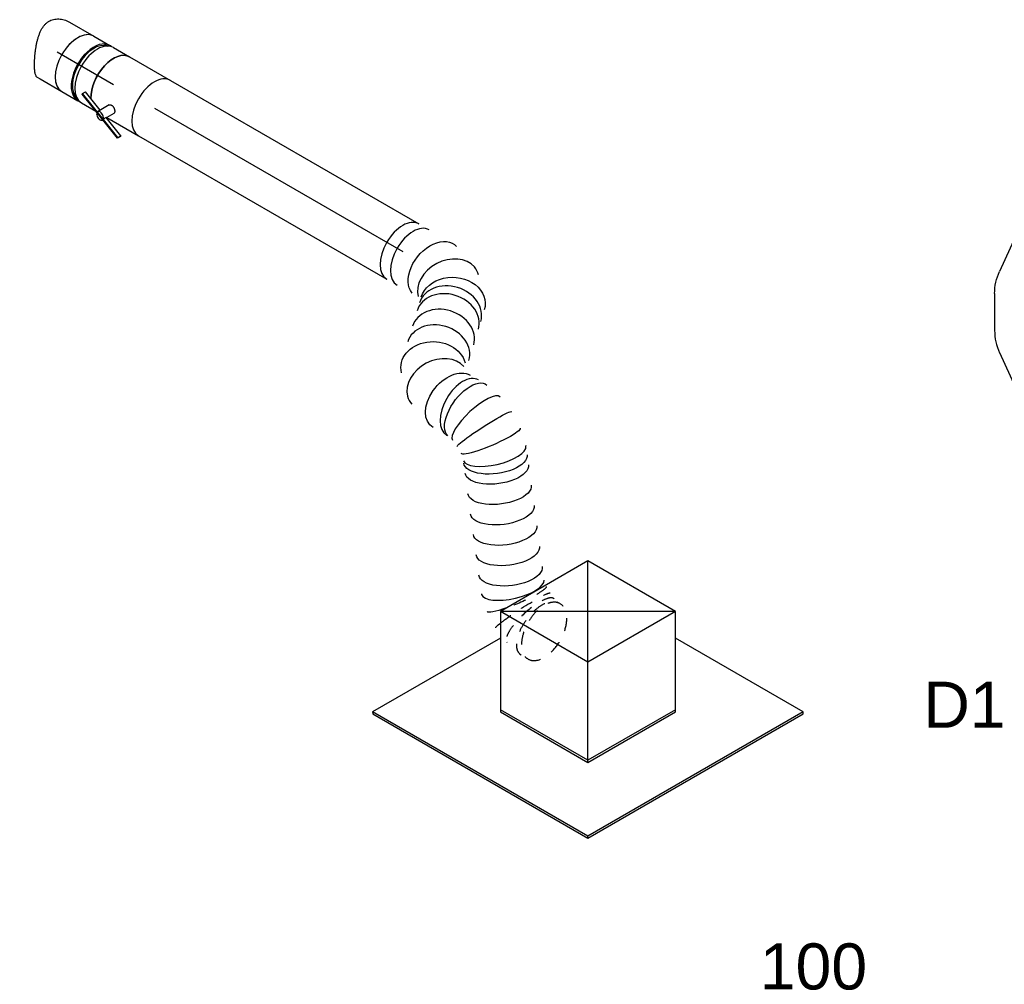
# Model space of a CAD drawing. Extents: x -132501 to 411300, y -42818 to 427495.
# Tile 167 of 256: x 16050 to 17974, y 171266 to 173151. Entities that reach past the tile are written whole.
import ezdxf
from ezdxf.enums import TextEntityAlignment as Align

# ---------------------------------------------------------------- set-up
doc = ezdxf.new("R2010")
doc.units = 0
doc.header["$LTSCALE"] = 50
doc.linetypes.add('CENTER2', pattern=[28.575, 19.05, -3.175, 3.175, -3.175])
doc.linetypes.add('STREEPJES', pattern=[0.1, 0.05, -0.05])
doc.layers.get('0').update_dxf_attribs({"linetype": 'CONTINUOUS'})
for name, color, linetype in [('WL570---_RETOUR', 112, 'CONTINUOUS'), ('WL570---_RETOUR_HL', 8, 'CONTINUOUS'), ('WL570---_TOEVOER_RST', 2, 'CONTINUOUS'), ('WL570---_TOEVOER_RST_HL', 1, 'CONTINUOUS'), ('WM570---_RETOUR_PR', 1, 'CONTINUOUS'), ('WM570---_TOEVOER_RST_PR', 1, 'CONTINUOUS')]:
    doc.layers.add(name, color=color, linetype=linetype)
doc.styles.add('BURO-018', font='ARIAL.TTF', dxfattribs={"height": 63})

# ---------------------------------------------------------------- blocks, each defined once
blk = doc.blocks.new('*U1179')
at = {"color": 0, "ltscale": 10}
for p, q in [((-99.2, 170.4, 2777.5), (-197.2, 0.7, 2777.5)), ((98.4, 170.4, 2777.5), (-99.2, 170.4, 2777.5)), ((-0.4, -0.7, 2777.5), (-99.2, 170.4, 2777.5)), ((197.2, -0.7, 2777.5), (-99.2, 170.4, 2777.5)), ((-0.4, -0.7, 2777.5), (98.4, 170.4, 2777.5)), ((197.2, -0.7, 2777.5), (98.4, 170.4, 2777.5)), ((-413.4, 125.5, 2777.5), (-415.4, 122, 2777.5)), ((-415.4, 122, 2777.5), (-172.5, -298.8, 2777.5)), ((-125.1, 125.5, 2777.5), (-413.4, 125.5, 2777.5)), ((-170.4, -295.2, 2777.5), (-413.4, 125.5, 2777.5)), ((-197.2, 0.7, 2777.5), (-98.4, -170.4, 2777.5)), ((-96.3, -166.9, 2777.5), (-195.1, 4.2, 2777.5)), ((-98.4, -170.4, 2777.5), (-0.4, -0.7, 2777.5)), ((197.2, -0.7, 2777.5), (-0.4, -0.7, 2777.5)), ((99.2, -170.4, 2777.5), (197.2, -0.7, 2777.5)), ((315.4, -295.2, 2777.5), (171.3, -45.6, 2777.5)), ((-98.4, -170.4, 2777.5), (99.2, -170.4, 2777.5)), ((101.2, -166.9, 2777.5), (-96.3, -166.9, 2777.5)), ((-172.5, -298.8, 2777.5), (-170.4, -295.2, 2777.5)), ((-172.5, -298.8, 2777.5), (313.3, -298.8, 2777.5)), ((315.4, -295.2, 2777.5), (-170.4, -295.2, 2777.5)), ((313.3, -298.8, 2777.5), (315.4, -295.2, 2777.5))]:
    blk.add_line(p, q, dxfattribs=at)
at = {"layer": 'WL570---_TOEVOER_RST_HL', "linetype": 'CENTER2'}
blk.add_circle((0, 0, 2777.5), 0.075, dxfattribs=at)
at = {"layer": 'WL570---_TOEVOER_RST', "color": 1, "style": 'BURO-018'}
for tag in ['MC', 'Q']:
    blk.add_attdef(tag, text='', height=90, dxfattribs=at).set_placement((0, 0), align=Align.MIDDLE)
at = {"layer": 'WM570---_TOEVOER_RST_PR', "color": 1, "style": 'BURO-018'}
blk.add_attdef('POSNR', text='', height=90, dxfattribs=at).set_placement((0, 0), align=Align.MIDDLE)
blk = doc.blocks.new('*U1305')
at = {"color": 0, "ltscale": 10}
for p, q in [((30.7, 261.8, 3345.3), (7.8, 301.5, 3345.3)), ((43, 224.8, 3345.3), (37.4, 245.7, 3345.3)), ((58.7, 166, 3345.3), (52.2, 190.6, 3345.3)), ((54.8, 60, 3345.3), (61.5, 134.7, 3345.3)), ((5.4, -44.6, 3345.3), (41.4, 17.6, 3345.3)), ((-85.9, -120.6, 3345.3), (-24.6, -77.5, 3345.3)), ((-194.1, -155.2, 3345.3), (-114.4, -133.9, 3345.3)), ((-257.2, -157.5, 3345.3), (-211.4, -157.5, 3345.3))]:
    blk.add_line(p, q, dxfattribs=at)
for centre, major_axis, ratio, start_param, end_param in [((-128.6, 222.7, 3345.3), (136.4, 78.7), 0.57735, 3.141593, 6.283185), ((-111.7, 193.4, 3345.3), (146.2, 60.6), 0.646887, 6.198226, 6.368145), ((-101, 86, 3345.3), (151.4, -47.9), 0.803023, 6.107746, 6.458625), ((-166.7, 15.2, 3345.3), (-67.1, 143.6), 0.750739, 3.009293, 3.273893)]:
    blk.add_ellipse(centre, major_axis=major_axis, ratio=ratio, start_param=start_param, end_param=end_param, dxfattribs=at)
at = {"color": 0, "ltscale": 10, "extrusion": (9.9638e-19, 6.35235e-17, -1)}
for centre, major_axis, ratio, start_param, end_param in [((-257.2, 0, 3345.3), (0, -157.5), 0.57735, 0, 2.982045), ((-96.5, 136.8, 3345.3), (-158, -13.7), 0.750739, 3.009293, 3.273893), ((-125, 44.5, 3345.3), (117.2, -107.2), 0.803023, 6.107746, 6.458625), ((-223.3, 0, 3345.3), (20.7, -156.9), 0.646887, 6.198226, 6.368145)]:
    blk.add_ellipse(centre, major_axis=major_axis, ratio=ratio, start_param=start_param, end_param=end_param, dxfattribs=at)
at = {"layer": 'WL570---_RETOUR_HL', "linetype": 'CENTER2'}
blk.add_ellipse((-385.8, 222.7, 3345.3), major_axis=(-272.8, 157.5), ratio=0.57735, start_param=2.356194, end_param=3.926991, dxfattribs=at)
at = {"layer": 'WM570---_RETOUR_PR', "color": 1, "style": 'BURO-018'}
blk.add_attdef('POSNR', text='', height=90, dxfattribs=at).set_placement((0, 0), align=Align.MIDDLE)
blk = doc.blocks.new('*U1342')
at = {"color": 0, "ltscale": 10}
for p, q in [((-8.4, 62.5, 3717.8), (46.8, 62.5, 3717.8)), ((71.7, 59.4, 3717.8), (79.9, 59.4, 3717.8)), ((-10.3, -62.5, 3717.8), (-2.3, -62.5, 3717.8)), ((-2.3, -62.5, 3717.8), (46.8, -62.5, 3717.8)), ((71.7, -59.4, 3717.8), (79.9, -59.4, 3717.8))]:
    blk.add_line(p, q, dxfattribs=at)
for centre, major_axis, start_param, end_param in [((46.8, 0, 3717.8), (0, -62.5), 3.141593, 6.283185), ((83, 0, 3717.8), (0, -59.4), 3.249496, 6.175282)]:
    blk.add_ellipse(centre, major_axis=major_axis, ratio=0.57735, start_param=start_param, end_param=end_param, dxfattribs=at)
blk.add_spline([(-10.3, -62.2, 3717.8), (-12.2, -61.2, 3717.8), (-14.3, -59.6, 3717.8), (-16.5, -57.4, 3717.8), (-18.7, -54.6, 3717.8), (-21.1, -51.3, 3717.8), (-23.6, -47.4, 3717.8), (-26.2, -43.1, 3717.8), (-28.8, -38.3, 3717.8), (-31.4, -33.1, 3717.8), (-34.1, -27.5, 3717.8), (-36.7, -21.7, 3717.8), (-39.1, -15.7, 3717.8), (-41.5, -9.5, 3717.8), (-43.6, -3.2, 3717.8), (-45.3, 3.2, 3717.8), (-46.8, 9.5, 3717.8), (-47.8, 15.7, 3717.8), (-48.3, 21.7, 3717.8), (-48.2, 27.5, 3717.8), (-47.5, 33.1, 3717.8), (-46.1, 38.3, 3717.8), (-44.1, 43.1, 3717.8), (-41.3, 47.4, 3717.8), (-37.9, 51.3, 3717.8), (-33.9, 54.6, 3717.8), (-29.4, 57.4, 3717.8), (-24.5, 59.6, 3717.8), (-19.3, 61.2, 3717.8), (-13.9, 62.2, 3717.8), (-8.4, 62.5, 3717.8)], degree=3, dxfattribs=at)
at = {"layer": 'WL570---_RETOUR_HL', "linetype": 'CENTER2'}
blk.add_line((0, 0, 3717.8), (46.8, 0, 3717.8), dxfattribs=at)
at = {"layer": 'WM570---_RETOUR_PR', "color": 1, "style": 'BURO-018'}
blk.add_attdef('POSNR', text='', height=90, dxfattribs=at).set_placement((0, 0), align=Align.MIDDLE)
blk = doc.blocks.new('*U1343')
at = {"color": 0, "ltscale": 10}
for p, q in [((-40.3, 62.5, 3656.2), (-4.1, 62.5, 3656.2)), ((4.1, 62.5, 3656.2), (40.3, 62.5, 3656.2)), ((-40.3, -62.5, 3656.2), (-4.1, -62.5, 3656.2)), ((4.1, -62.5, 3656.2), (36.6, -62.5, 3656.2))]:
    blk.add_line(p, q, dxfattribs=at)
for centre, major_axis, start_param, end_param in [((-40.3, 0, 3656.2), (0, -62.5), 3.141593, 6.283185), ((-4.1, 0, 3656.2), (0, -62.5), 3.141593, 6.396565), ((-4.1, 0, 3656.2), (0, -59.4), 3.249496, 6.175282), ((4.1, 0, 3656.2), (0, -62.5), 3.141593, 6.283185), ((-4.1, 0, 3656.2), (0, -62.5), 3.028213, 3.138451), ((40.3, 0, 3656.2), (0, -62.5), 3.141593, 5.536641), ((40.3, 0, 3656.2), (0, -62.5), 5.998842, 6.126786)]:
    blk.add_ellipse(centre, major_axis=major_axis, ratio=0.57735, start_param=start_param, end_param=end_param, dxfattribs=at)
at = {"layer": 'WL570---_RETOUR_HL', "linetype": 'CENTER2'}
blk.add_line((-40.3, 0, 3656.2), (40.3, 0, 3656.2), dxfattribs=at)
at = {"layer": 'WM570---_RETOUR_PR', "color": 1, "style": 'BURO-018'}
blk.add_attdef('POSNR', text='', height=90, dxfattribs=at).set_placement((0, 0), align=Align.MIDDLE)
blk = doc.blocks.new('*U1344')
at = {"color": 2, "ltscale": 10}
for p, q in [((-46.1, 62.5, 3595.2), (46.1, 62.5, 3595.2)), ((-89.8, -47, 3595.2), (-89.7, -45.7, 3595.2)), ((-29.8, -70.2, 3595.2), (-89.8, -47, 3595.2)), ((-89.7, -45.7, 3595.2), (-86.3, -39.8, 3595.2)), ((-29.7, -69, 3595.2), (-89.7, -45.7, 3595.2)), ((-43.4, -56.4, 3595.2), (-86.3, -39.8, 3595.2)), ((-33.2, -38.7, 3595.2), (-46.4, -61.6, 3595.2)), ((-17.2, -48.6, 3595.2), (-25.2, -62.5, 3595.2)), ((-29.7, -70.3, 3595.2), (-30.1, -71, 3595.2)), ((-29.7, -69, 3595.2), (-29.8, -70.2, 3595.2)), ((13.1, -86.9, 3595.2), (-29.8, -70.2, 3595.2)), ((-26.3, -63.1, 3595.2), (-29.7, -69, 3595.2)), ((-28.8, -69.3, 3595.2), (-29.7, -69, 3595.2)), ((13.2, -85.6, 3595.2), (-28.8, -69.3, 3595.2)), ((16.6, -79.7, 3595.2), (-26.3, -63.1, 3595.2)), ((-25.2, -62.5, 3595.2), (-25.7, -63.3, 3595.2)), ((-25.2, -62.5, 3595.2), (46.1, -62.5, 3595.2)), ((16.5, -81, 3595.2), (13.1, -86.9, 3595.2)), ((13.1, -86.9, 3595.2), (13.2, -85.6, 3595.2)), ((13.2, -85.6, 3595.2), (16.6, -79.7, 3595.2)), ((16.6, -79.7, 3595.2), (16.5, -81, 3595.2))]:
    blk.add_line(p, q, dxfattribs=at)
at = {"color": 2, "ltscale": 10, "extrusion": (1.23904e-16, 7.43708e-18, -1)}
for start_param, end_param in [(0.746544, 3.141593), (0.156399, 0.284343)]:
    blk.add_ellipse((-46.1, 0, 3595.2), major_axis=(0, -62.5), ratio=0.57735, start_param=start_param, end_param=end_param, dxfattribs=at)
at = {"color": 2, "ltscale": 10}
for centre, major_axis, start_param, end_param in [((46.1, 0, 3595.2), (0, -62.5), 3.141593, 6.283185), ((-38.3, -66.3, 3595.2), (-8.15, 4.7), 0, 3.141593), ((-38.3, -66.3, 3595.2), (-8.15, 4.7), 3.141593, 6.283185)]:
    blk.add_ellipse(centre, major_axis=major_axis, ratio=0.57735, start_param=start_param, end_param=end_param, dxfattribs=at)
blk.add_spline([(-33.2, -38.7, 3595.2), (-32.7, -38.3, 3595.2), (-32.2, -37.9, 3595.2), (-31.7, -37.6, 3595.2), (-31.1, -37.3, 3595.2), (-30.4, -37.2, 3595.2), (-29.6, -37.1, 3595.2), (-28.9, -37, 3595.2), (-28.1, -37.1, 3595.2), (-27.2, -37.2, 3595.2), (-26.4, -37.4, 3595.2), (-25.6, -37.7, 3595.2), (-24.7, -38.1, 3595.2), (-23.9, -38.5, 3595.2), (-23.1, -39, 3595.2), (-22.3, -39.5, 3595.2), (-21.5, -40.1, 3595.2), (-20.8, -40.7, 3595.2), (-20.1, -41.3, 3595.2), (-19.5, -42, 3595.2), (-18.9, -42.7, 3595.2), (-18.4, -43.3, 3595.2), (-17.9, -44, 3595.2), (-17.6, -44.7, 3595.2), (-17.3, -45.4, 3595.2), (-17.1, -46, 3595.2), (-16.9, -46.6, 3595.2), (-16.9, -47.2, 3595.2), (-16.9, -47.7, 3595.2), (-17, -48.2, 3595.2), (-17.2, -48.6, 3595.2)], degree=3, dxfattribs=at)
at = {"layer": 'WL570---_RETOUR', "color": 1, "style": 'BURO-018'}
blk.add_attdef('I', text='', height=90, dxfattribs=at).set_placement((0, 0), align=Align.MIDDLE)
at = {"layer": 'WM570---_RETOUR_PR', "color": 1, "style": 'BURO-018'}
blk.add_attdef('POSNR', text='', height=90, dxfattribs=at).set_placement((0, 0), align=Align.MIDDLE)
blk = doc.blocks.new('*U1345')
at = {"color": 0, "ltscale": 10}
for p, q in [((0, 62.5, 3562.6), (560.7, 62.5, 3562.6)), ((0, -62.5, 3562.6), (560.7, -62.5, 3562.6))]:
    blk.add_line(p, q, dxfattribs=at)
blk.add_ellipse((560.7, 0, 3562.6), major_axis=(0, -62.5), ratio=0.57735, start_param=3.141593, end_param=6.283185, dxfattribs=at)
at = {"layer": 'WL570---_RETOUR_HL', "linetype": 'CENTER2'}
blk.add_line((0, 0, 3562.6), (560.7, 0, 3562.6), dxfattribs=at)
at = {"layer": 'WM570---_RETOUR_PR', "color": 1, "style": 'BURO-018'}
blk.add_attdef('POSNR', text='', height=90, dxfattribs=at).set_placement((0, 0), align=Align.MIDDLE)
blk = doc.blocks.new('*U1346')
at = {"color": 0, "ltscale": 10}
for p, q in [((307.1, -151.2, 3166.1), (306.1, -150.9, 3166.1)), ((398.7, -208.9, 3166.1), (397.6, -207.8, 3166.1)), ((467.3, -502.3, 3166.1), (468.4, -503.4, 3166.1))]:
    blk.add_line(p, q, dxfattribs=at)
at = {"color": 8, "linetype": 'STREEPJES', "ltscale": 10}
blk.add_line((557.7, -559.3, 3166.1), (558.6, -559.6, 3166.1), dxfattribs=at)
at = {"color": 0, "ltscale": 10}
for centre, major_axis, ratio, start_param, end_param in [((0, 0, 3166.1), (0, -62.5), 0.57735, 3.141593, 6.283185), ((23.3, 0, 3166.1), (0, -62.5), 0.57735, 3.141593, 6.283185), ((110.3, -13.4, 3166.1), (33.8, 53.4), 0.771502, 0.181202, 2.960391), ((110.3, -13.4, 3166.1), (33.8, 53.4), 0.771502, 6.101984, 6.464387), ((139.3, -56.4, 3166.1), (-60.9, -14.2), 0.804323, 3.141593, 6.283185), ((142.9, -71.9, 3166.1), (-60.9, -14.2), 0.804323, 3.141593, 6.283185), ((150.2, -102.9, 3166.1), (-60.9, -14.2), 0.804323, 3.141593, 6.283185), ((157.4, -133.9, 3166.1), (-60.9, -14.2), 0.804323, 3.141593, 6.283185), ((190, -192.3, 3166.1), (-33.8, -53.4), 0.771502, 3.322794, 6.101984), ((253.8, -205.7, 3166.1), (0, -62.5), 0.57735, 3.141593, 6.283185), ((287.8, -210.8, 3166.1), (-18.8, -59.8), 0.29729, 3.168252, 6.256526), ((352.3, -251.2, 3166.1), (45.8, 42.8), 0.36142, 3.175588, 6.24919), ((190, -192.3, 3166.1), (-33.8, -53.4), 0.771502, 6.101984, 6.464387), ((513.7, -460, 3166.1), (-45.8, -42.8), 0.36142, 0.033995, 3.107597)]:
    blk.add_ellipse(centre, major_axis=major_axis, ratio=ratio, start_param=start_param, end_param=end_param, dxfattribs=at)
at = {"color": 0, "ltscale": 10, "extrusion": (1.38778e-17, -1.20185e-16, -1)}
for centre, major_axis, ratio, start_param, end_param in [((71.2, 0, 3166.1), (10.4, 62.1), 0.660112, 3.251274, 6.392867), ((135.2, -38.9, 3166.1), (55.5, 30.5), 0.806041, 3.362736, 6.504329), ((165.1, -166.8, 3166.1), (-55.5, -30.5), 0.806041, 6.062042, 9.203634), ((229.1, -205.7, 3166.1), (-10.4, -62.1), 0.660112, 6.173504, 9.315096), ((264.4, -205.7, 3166.1), (6.8, 62.4), 0.493103, 3.19493, 6.336523), ((311.4, -220.7, 3166.1), (28.8, 55.7), 0.077937, 3.148, 6.289593), ((333.5, -234.5, 3166.1), (-37.6, -50.2), 0.14757, 3.129265, 6.270858), ((359.4, -260.4, 3166.1), (49.5, 38.2), 0.458016, 0, 3.141593), ((371.7, -276.2, 3166.1), (49.5, 38.2), 0.458016, 0, 3.141593), ((396.2, -308, 3166.1), (49.5, 38.2), 0.458016, 0, 3.141593), ((420.8, -339.8, 3166.1), (49.5, 38.2), 0.458016, 0, 3.141593), ((445.3, -371.6, 3166.1), (49.5, 38.2), 0.458016, 0, 3.141593), ((469.9, -403.4, 3166.1), (49.5, 38.2), 0.458016, 0, 3.141593), ((494.4, -435.1, 3166.1), (49.5, 38.2), 0.458016, 0, 3.141593), ((532.2, -476.4, 3166.1), (37.6, 50.2), 0.14757, 1.983776, 3.15392), ((553.8, -489.9, 3166.1), (-28.8, -55.7), 0.077937, 6.276778, 6.921714)]:
    blk.add_ellipse(centre, major_axis=major_axis, ratio=ratio, start_param=start_param, end_param=end_param, dxfattribs=at)
at = {"color": 8, "linetype": 'STREEPJES', "ltscale": 10, "extrusion": (1.38778e-17, -1.20185e-16, -1)}
for centre, major_axis, ratio, start_param, end_param in [((532.2, -476.4, 3166.1), (37.6, 50.2), 0.14757, 0.012328, 1.983776), ((553.8, -489.9, 3166.1), (-28.8, -55.7), 0.077937, 0.638529, 3.135185), ((599.9, -504.6, 3166.1), (-6.8, -62.4), 0.493103, 6.229848, 9.37144)]:
    blk.add_ellipse(centre, major_axis=major_axis, ratio=ratio, start_param=start_param, end_param=end_param, dxfattribs=at)
at = {"color": 8, "linetype": 'STREEPJES', "ltscale": 10}
for centre, major_axis, ratio, start_param, end_param in [((577, -499.6, 3166.1), (18.8, 59.8), 0.29729, 0.02666, 3.114933), ((610.3, -504.6, 3166.1), (0, -62.5), 0.57735, 3.141593, 6.283185), ((610.3, -504.6, 3166.1), (0, -62.5), 0.57735, 0, 3.141593)]:
    blk.add_ellipse(centre, major_axis=major_axis, ratio=ratio, start_param=start_param, end_param=end_param, dxfattribs=at)
at = {"layer": 'WM570---_RETOUR_PR', "color": 1, "style": 'BURO-018'}
blk.add_attdef('POSNR', text='', height=90, dxfattribs=at).set_placement((0, 0), align=Align.MIDDLE)

msp = doc.modelspace()

# ---------------------------------------------------------------- block references
at = {"layer": 'WL570---_RETOUR'}
for name, p, rotation in [('*U1342', (16122.8321, 173088.0584, -3717.7654), 330.0000000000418), ('*U1343', (16198.2097, 173044.5391, -3656.2199), 330.0000000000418), ('*U1344', (16272.9862, 173001.3669, -3595.1651), 330.0000000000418), ('*U1345', (16312.9024, 172978.3212, -3562.5737), 330.0000000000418), ('*U1305', (17982.1588, 172579.7685, -3345.3451), 209.9999999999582), ('*U1346', (16798.5116, 172697.9547, -3166.0755), 330.0000000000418)]:
    msp.add_blockref(name, p, dxfattribs=dict(at, rotation=rotation))
at = {"layer": 'WL570---_TOEVOER_RST'}
ref = msp.add_blockref('*U1179', (17160.3296, 171896.5768, -2777.5378), dxfattribs=dict(at, rotation=29.99999999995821))
ref.add_attrib('Q', '100', dxfattribs={"color": 1, "height": 90, "style": 'BURO-018'}).set_placement((17601.0725, 171301.2264), align=Align.MIDDLE)
ref.add_attrib('MC', 'D1', dxfattribs={"color": 1, "height": 90, "style": 'BURO-018'}).set_placement((17896.2896, 171812.5574), align=Align.MIDDLE)

doc.saveas('drawing.dxf')
